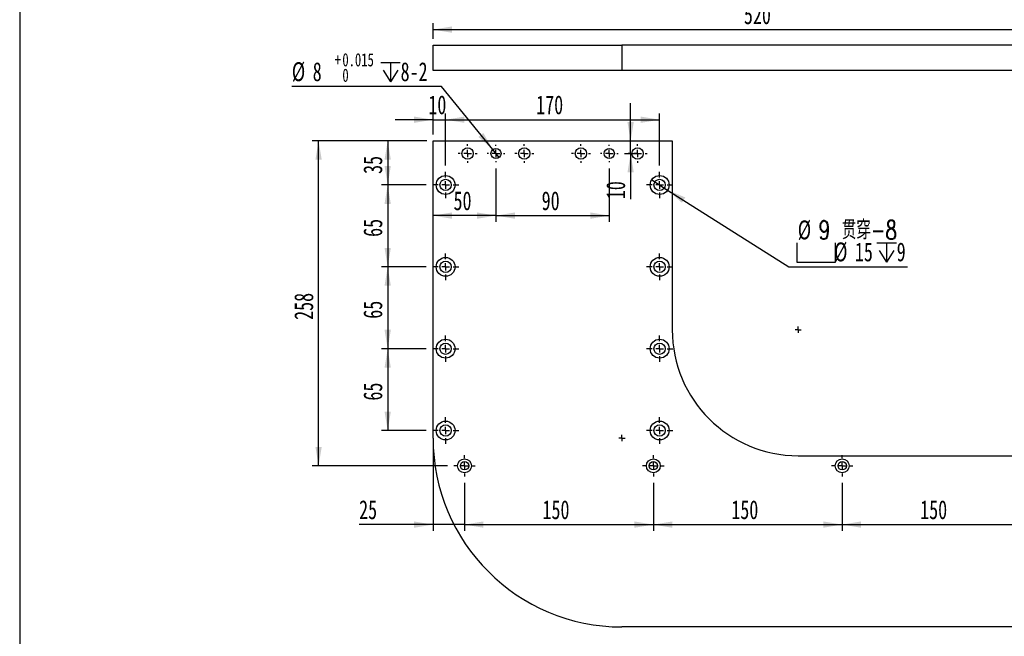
# Model space of a CAD drawing. Extents: x 20 to 448, y -22 to 279.
# Tile 2 of 5: x 20 to 176, y 80 to 178. Entities that reach past the tile are written whole.
import ezdxf

# ---------------------------------------------------------------- set-up
doc = ezdxf.new("R2010")
doc.units = 0
doc.linetypes.add('SLD-實線', pattern=[0])
doc.layers.get('0').update_dxf_attribs({"linetype": 'CONTINUOUS'})
doc.styles.add('SLDTEXTSTYLE0', font='TXT', dxfattribs={"width": 0.7})
doc.styles.add('SLDTEXTSTYLE1', font='TXT', dxfattribs={"width": 0.7, "bigfont": 'bigfont'})
doc.dimstyles.new('SLDDIMSTYLE0', dxfattribs={"dimtxt": 3, "dimasz": 3, "dimexe": 0, "dimexo": 0.0625, "dimgap": 0.75, "dimtad": 1, "dimlfac": 5, "dimrnd": 1e-09, "dimzin": 12, "dimdsep": 46, "dimtxsty": 'SLDTEXTSTYLE0', "dimsah": 1, "dimcen": 0.09, "dimadec": 0, "dimazin": 0, "dimtfac": 1, "dimtdec": 3, "dimtofl": 0, "dimtmove": 0, "dimatfit": 3, "dimfxl": 0, "dimtolj": 1, "dimtzin": 12, "dimarcsym": 0})
doc.dimstyles.new('SLDDIMSTYLE2', dxfattribs={"dimtxt": 3, "dimasz": 3, "dimexe": 0, "dimexo": 0.0625, "dimgap": 0.75, "dimtad": 1, "dimlfac": 5, "dimrnd": 1e-09, "dimzin": 12, "dimdsep": 46, "dimtxsty": 'SLDTEXTSTYLE0', "dimsah": 1, "dimcen": 0.09, "dimadec": 0, "dimazin": 0, "dimtfac": 1, "dimtdec": 3, "dimtmove": 0, "dimatfit": 0, "dimfxl": 0, "dimtolj": 1, "dimtzin": 12, "dimarcsym": 0})
doc.dimstyles.new('SLDDIMSTYLE3', dxfattribs={"dimtxt": 3, "dimasz": 3, "dimexe": 0, "dimexo": 0.0625, "dimgap": 0.75, "dimtad": 0, "dimtih": 1, "dimtoh": 1, "dimlfac": 5, "dimrnd": 1e-09, "dimzin": 12, "dimdsep": 46, "dimtxsty": 'SLDTEXTSTYLE0', "dimblk1": 'NONE', "dimsah": 1, "dimcen": 0, "dimadec": 0, "dimazin": 0, "dimtfac": 1, "dimtdec": 3, "dimtmove": 0, "dimatfit": 3, "dimldrblk": 'NONE', "dimfxl": 0, "dimtolj": 1, "dimtzin": 12, "dimarcsym": 0})
doc.dimstyles.new('SLDDIMSTYLE4', dxfattribs={"dimtxt": 3, "dimasz": 3, "dimexe": 0, "dimexo": 0.0625, "dimgap": 0.75, "dimtad": 0, "dimtih": 1, "dimtoh": 1, "dimlfac": 5, "dimrnd": 1e-09, "dimzin": 12, "dimdsep": 46, "dimtxsty": 'SLDTEXTSTYLE0', "dimblk1": 'NONE', "dimsah": 1, "dimcen": 0, "dimadec": 0, "dimazin": 0, "dimtol": 1, "dimtp": 0.015, "dimtfac": 1, "dimtdec": 3, "dimtmove": 0, "dimatfit": 3, "dimldrblk": 'NONE', "dimfxl": 0, "dimtolj": 1, "dimarcsym": 0})

# ---------------------------------------------------------------- blocks, each defined once
blk = doc.blocks.new('_D_22')
at = {"color": 7, "linetype": 'SLD-實線', "transparency": 16777216}
for p, q in [((85.66, 174.46), (85.66, 176.93)), ((189.66, 172.46), (189.66, 176.93)), ((85.66, 175.93), (189.66, 175.93))]:
    blk.add_line(p, q, dxfattribs=at)
for points in [[(85.66, 175.93), (88.66, 175.43), (88.66, 176.43)], [(189.66, 175.93), (186.66, 176.43), (186.66, 175.43)]]:
    blk.add_solid(points, dxfattribs=at)
at = {"color": 7, "linetype": 'SLD-實線', "transparency": 16777216, "insert": (135.05, 179.8), "char_height": 3, "attachment_point": 1, "style": 'SLDTEXTSTYLE0'}
blk.add_mtext('520', dxfattribs=at)
blk = doc.blocks.new('_D_28')
at = {"color": 7, "linetype": 'SLD-實線', "transparency": 16777216}
for p, q in [((84.66, 158.25), (77.46, 158.25)), ((78.46, 158.25), (78.46, 151.25)), ((84.56, 151.25), (77.46, 151.25))]:
    blk.add_line(p, q, dxfattribs=at)
for points in [[(78.46, 158.25), (77.96, 155.25), (78.96, 155.25)], [(78.46, 151.25), (78.96, 154.25), (77.96, 154.25)]]:
    blk.add_solid(points, dxfattribs=at)
at = {"color": 7, "linetype": 'SLD-實線', "transparency": 16777216, "insert": (74.59, 153.01), "char_height": 3, "attachment_point": 1, "rotation": 90, "style": 'SLDTEXTSTYLE0'}
blk.add_mtext('35', dxfattribs=at)
blk = doc.blocks.new('_D_29')
at = {"color": 7, "linetype": 'SLD-實線', "transparency": 16777216}
for p, q in [((87.66, 154.35), (87.66, 162.62)), ((87.66, 161.62), (121.66, 161.62)), ((121.66, 154.35), (121.66, 162.62))]:
    blk.add_line(p, q, dxfattribs=at)
for points in [[(87.66, 161.62), (90.66, 161.12), (90.66, 162.12)], [(121.66, 161.62), (118.66, 162.12), (118.66, 161.12)]]:
    blk.add_solid(points, dxfattribs=at)
at = {"color": 7, "linetype": 'SLD-實線', "transparency": 16777216, "insert": (102.05, 165.49), "char_height": 3, "attachment_point": 1, "style": 'SLDTEXTSTYLE0'}
blk.add_mtext('170', dxfattribs=at)
blk = doc.blocks.new('_D_30')
at = {"color": 7, "linetype": 'SLD-實線', "transparency": 16777216}
for p, q in [((84.56, 151.25), (77.46, 151.25)), ((78.46, 151.25), (78.46, 138.25)), ((84.56, 138.25), (77.46, 138.25))]:
    blk.add_line(p, q, dxfattribs=at)
for points in [[(78.46, 151.25), (77.96, 148.25), (78.96, 148.25)], [(78.46, 138.25), (78.96, 141.25), (77.96, 141.25)]]:
    blk.add_solid(points, dxfattribs=at)
at = {"color": 7, "linetype": 'SLD-實線', "transparency": 16777216, "insert": (74.59, 143.01), "char_height": 3, "attachment_point": 1, "rotation": 90, "style": 'SLDTEXTSTYLE0'}
blk.add_mtext('65', dxfattribs=at)
blk = doc.blocks.new('_D_31')
at = {"color": 7, "linetype": 'SLD-實線', "transparency": 16777216}
for p, q in [((84.56, 138.25), (77.46, 138.25)), ((78.46, 138.25), (78.46, 125.25)), ((84.56, 125.25), (77.46, 125.25))]:
    blk.add_line(p, q, dxfattribs=at)
for points in [[(78.46, 138.25), (77.96, 135.25), (78.96, 135.25)], [(78.46, 125.25), (78.96, 128.25), (77.96, 128.25)]]:
    blk.add_solid(points, dxfattribs=at)
at = {"color": 7, "linetype": 'SLD-實線', "transparency": 16777216, "insert": (74.59, 130.01), "char_height": 3, "attachment_point": 1, "rotation": 90, "style": 'SLDTEXTSTYLE0'}
blk.add_mtext('65', dxfattribs=at)
blk = doc.blocks.new('_D_32')
at = {"color": 7, "linetype": 'SLD-實線', "transparency": 16777216}
for p, q in [((84.56, 125.25), (77.46, 125.25)), ((78.46, 125.25), (78.46, 112.25)), ((84.56, 112.25), (77.46, 112.25))]:
    blk.add_line(p, q, dxfattribs=at)
for points in [[(78.46, 125.25), (77.96, 122.25), (78.96, 122.25)], [(78.46, 112.25), (78.96, 115.25), (77.96, 115.25)]]:
    blk.add_solid(points, dxfattribs=at)
at = {"color": 7, "linetype": 'SLD-實線', "transparency": 16777216, "insert": (74.59, 117.01), "char_height": 3, "attachment_point": 1, "rotation": 90, "style": 'SLDTEXTSTYLE0'}
blk.add_mtext('65', dxfattribs=at)
blk = doc.blocks.new('_D_33')
at = {"color": 7, "linetype": 'SLD-實線', "transparency": 16777216}
for p, q in [((85.66, 161.62), (79.66, 161.62)), ((85.66, 159.25), (85.66, 162.62)), ((85.66, 161.62), (87.66, 161.62)), ((87.66, 154.35), (87.66, 162.62)), ((87.66, 161.62), (93.66, 161.62))]:
    blk.add_line(p, q, dxfattribs=at)
for points in [[(85.66, 161.62), (82.66, 162.12), (82.66, 161.12)], [(87.66, 161.62), (90.66, 161.12), (90.66, 162.12)]]:
    blk.add_solid(points, dxfattribs=at)
at = {"color": 7, "linetype": 'SLD-實線', "transparency": 16777216, "insert": (84.92, 165.49), "char_height": 3, "attachment_point": 1, "style": 'SLDTEXTSTYLE0'}
blk.add_mtext('10', dxfattribs=at)
blk = doc.blocks.new('_D_34')
at = {"color": 7, "linetype": 'SLD-實線', "transparency": 16777216}
for p, q in [((95.66, 153.85), (95.66, 145.39)), ((113.66, 153.85), (113.66, 145.39)), ((95.66, 146.39), (113.66, 146.39))]:
    blk.add_line(p, q, dxfattribs=at)
for points in [[(95.66, 146.39), (98.66, 145.89), (98.66, 146.89)], [(113.66, 146.39), (110.66, 146.89), (110.66, 145.89)]]:
    blk.add_solid(points, dxfattribs=at)
at = {"color": 7, "linetype": 'SLD-實線', "transparency": 16777216, "insert": (102.92, 150.25), "char_height": 3, "attachment_point": 1, "style": 'SLDTEXTSTYLE0'}
blk.add_mtext('90', dxfattribs=at)
blk = doc.blocks.new('_D_35')
at = {"color": 7, "linetype": 'SLD-實線', "transparency": 16777216}
for p, q in [((95.66, 153.85), (95.66, 145.39)), ((95.66, 146.39), (85.66, 146.39))]:
    blk.add_line(p, q, dxfattribs=at)
for points in [[(85.66, 146.39), (88.66, 145.89), (88.66, 146.89)], [(95.66, 146.39), (92.66, 146.89), (92.66, 145.89)]]:
    blk.add_solid(points, dxfattribs=at)
at = {"color": 7, "linetype": 'SLD-實線', "transparency": 16777216, "insert": (88.92, 150.25), "char_height": 3, "attachment_point": 1, "style": 'SLDTEXTSTYLE0'}
blk.add_mtext('50', dxfattribs=at)
blk = doc.blocks.new('_D_36')
at = {"color": 7, "linetype": 'SLD-實線', "transparency": 16777216}
for p, q in [((117.05, 158.25), (117.05, 164.25)), ((117.05, 156.25), (117.05, 158.25)), ((116.06, 156.25), (118.05, 156.25)), ((117.05, 156.25), (117.05, 149))]:
    blk.add_line(p, q, dxfattribs=at)
for points in [[(117.05, 158.25), (117.55, 161.25), (116.55, 161.25)], [(117.05, 156.25), (116.55, 153.25), (117.55, 153.25)]]:
    blk.add_solid(points, dxfattribs=at)
at = {"color": 7, "linetype": 'SLD-實線', "transparency": 16777216, "insert": (113.18, 149), "char_height": 3, "attachment_point": 1, "rotation": 90, "style": 'SLDTEXTSTYLE0'}
blk.add_mtext('10', dxfattribs=at)
blk = doc.blocks.new('SW_SYMBOL_HOLE_DEPTH')
at = {"color": 0, "linetype": 'SLD-實線'}
for p, q in [((0, 875), (800, 875)), ((400, 875), (400, 75)), ((100, 555), (400, 75)), ((700, 555), (400, 75))]:
    blk.add_line(p, q, dxfattribs=at)
blk = doc.blocks.new('_D_37')
at = {"color": 7, "linetype": 'SLD-實線', "transparency": 16777216}
for p, q in [((87, 166.89), (63.23, 166.89)), ((95.16, 156.87), (87, 166.89)), ((96.17, 155.63), (95.16, 156.87))]:
    blk.add_line(p, q, dxfattribs=at)
blk.add_solid([(95.16, 156.87), (93.65, 159.51), (92.88, 158.88)], dxfattribs=at)
at = {"color": 7, "linetype": 'SLD-實線', "transparency": 16777216, "xscale": 0.003867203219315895, "yscale": 0.003867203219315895, "zscale": 0.003867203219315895}
blk.add_blockref('SW_SYMBOL_HOLE_DEPTH', (77.37, 167.32), dxfattribs=at)
at = {"color": 7, "linetype": 'SLD-實線', "transparency": 16777216, "attachment_point": 1, "style": 'SLDTEXTSTYLE0'}
for s, insert, char_height in [('0.015', (71.26, 172.19), 2.1), ('%%c', (63.23, 170.75), 3), ('8', (66.55, 170.75), 3), ('+', (70.04, 172.19), 2.1), ('8-2', (80.51, 170.75), 3), ('0', (71.26, 169.74), 2.1)]:
    blk.add_mtext(s, dxfattribs=dict(at, insert=insert, char_height=char_height))
blk = doc.blocks.new('_NONE')
blk = doc.blocks.new('SW_SYMBOL_HOLE_SPOT')
at = {"color": 0, "linetype": 'SLD-實線'}
for p, q in [((0, 875), (0, 75)), ((1600, 75), (1600, 875)), ((0, 75), (1600, 75))]:
    blk.add_line(p, q, dxfattribs=at)
blk = doc.blocks.new('_D_38')
at = {"color": 7, "linetype": 'SLD-實線', "transparency": 16777216}
for p, q in [((120.4, 152.05), (122.93, 150.45)), ((122.93, 150.45), (142.18, 138.26)), ((142.18, 138.26), (161.06, 138.26))]:
    blk.add_line(p, q, dxfattribs=at)
blk.add_solid([(122.93, 150.45), (125.2, 148.42), (125.73, 149.27)], dxfattribs=at)
at = {"color": 7, "linetype": 'SLD-實線', "transparency": 16777216, "xscale": 0.003867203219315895, "yscale": 0.003867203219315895, "zscale": 0.003867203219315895}
for name, p in [('SW_SYMBOL_HOLE_SPOT', (143.43, 138.69)), ('SW_SYMBOL_HOLE_DEPTH', (156.17, 138.69))]:
    blk.add_blockref(name, p, dxfattribs=at)
at = {"color": 7, "linetype": 'SLD-實線', "transparency": 16777216, "char_height": 3, "attachment_point": 1}
for s, insert, style in [('%%c', (143.6, 145.62), 'SLDTEXTSTYLE0'), ('9 贯\\M+190FA-8', (146.92, 145.62), 'SLDTEXTSTYLE1'), ('%%c', (149.37, 142.13), 'SLDTEXTSTYLE0'), ('15', (152.68, 142.13), 'SLDTEXTSTYLE0'), ('9', (159.32, 142.13), 'SLDTEXTSTYLE0')]:
    blk.add_mtext(s, dxfattribs=dict(at, insert=insert, style=style))
blk = doc.blocks.new('_D_39')
at = {"color": 7, "linetype": 'SLD-實線', "transparency": 16777216}
for p, q in [((84.66, 158.25), (66.48, 158.25)), ((67.48, 106.65), (67.48, 158.25)), ((87.96, 106.65), (66.48, 106.65))]:
    blk.add_line(p, q, dxfattribs=at)
for points in [[(67.48, 158.25), (66.98, 155.25), (67.98, 155.25)], [(67.48, 106.65), (67.98, 109.65), (66.98, 109.65)]]:
    blk.add_solid(points, dxfattribs=at)
at = {"color": 7, "linetype": 'SLD-實線', "transparency": 16777216, "insert": (63.62, 129.83), "char_height": 3, "attachment_point": 1, "rotation": 90, "style": 'SLDTEXTSTYLE0'}
blk.add_mtext('258', dxfattribs=at)
blk = doc.blocks.new('_D_40')
at = {"color": 7, "linetype": 'SLD-實線', "transparency": 16777216}
for p, q in [((85.66, 110.05), (85.66, 96.31)), ((90.66, 103.95), (90.66, 96.31)), ((85.66, 97.31), (73.92, 97.31)), ((90.66, 97.31), (85.66, 97.31)), ((90.66, 97.31), (96.66, 97.31))]:
    blk.add_line(p, q, dxfattribs=at)
for points in [[(85.66, 97.31), (82.66, 97.81), (82.66, 96.81)], [(90.66, 97.31), (93.66, 96.81), (93.66, 97.81)]]:
    blk.add_solid(points, dxfattribs=at)
at = {"color": 7, "linetype": 'SLD-實線', "transparency": 16777216, "insert": (73.92, 101.18), "char_height": 3, "attachment_point": 1, "style": 'SLDTEXTSTYLE0'}
blk.add_mtext('25', dxfattribs=at)
blk = doc.blocks.new('_D_41')
at = {"color": 7, "linetype": 'SLD-實線', "transparency": 16777216}
for p, q in [((90.66, 103.95), (90.66, 96.31)), ((120.66, 103.95), (120.66, 96.31)), ((90.66, 97.31), (120.66, 97.31))]:
    blk.add_line(p, q, dxfattribs=at)
for points in [[(90.66, 97.31), (93.66, 96.81), (93.66, 97.81)], [(120.66, 97.31), (117.66, 97.81), (117.66, 96.81)]]:
    blk.add_solid(points, dxfattribs=at)
at = {"color": 7, "linetype": 'SLD-實線', "transparency": 16777216, "insert": (103.05, 101.18), "char_height": 3, "attachment_point": 1, "style": 'SLDTEXTSTYLE0'}
blk.add_mtext('150', dxfattribs=at)
blk = doc.blocks.new('_D_42')
at = {"color": 7, "linetype": 'SLD-實線', "transparency": 16777216}
for p, q in [((120.66, 103.95), (120.66, 96.31)), ((150.66, 103.95), (150.66, 96.31)), ((120.66, 97.31), (150.66, 97.31))]:
    blk.add_line(p, q, dxfattribs=at)
for points in [[(120.66, 97.31), (123.66, 96.81), (123.66, 97.81)], [(150.66, 97.31), (147.66, 97.81), (147.66, 96.81)]]:
    blk.add_solid(points, dxfattribs=at)
at = {"color": 7, "linetype": 'SLD-實線', "transparency": 16777216, "insert": (133.05, 101.18), "char_height": 3, "attachment_point": 1, "style": 'SLDTEXTSTYLE0'}
blk.add_mtext('150', dxfattribs=at)
blk = doc.blocks.new('_D_43')
at = {"color": 7, "linetype": 'SLD-實線', "transparency": 16777216}
for p, q in [((150.66, 103.95), (150.66, 96.31)), ((180.66, 103.95), (180.66, 96.31)), ((150.66, 97.31), (180.66, 97.31))]:
    blk.add_line(p, q, dxfattribs=at)
for points in [[(150.66, 97.31), (153.66, 96.81), (153.66, 97.81)], [(180.66, 97.31), (177.66, 97.81), (177.66, 96.81)]]:
    blk.add_solid(points, dxfattribs=at)
at = {"color": 7, "linetype": 'SLD-實線', "transparency": 16777216, "insert": (163.05, 101.18), "char_height": 3, "attachment_point": 1, "style": 'SLDTEXTSTYLE0'}
blk.add_mtext('150', dxfattribs=at)
blk = doc.blocks.new('SW_CENTERMARKSYMBOL_24')
at = {"color": 0, "linetype": 'SLD-實線'}
for q in [(-0.5, 0), (0, 0.5), (0, -0.5), (0.5, 0)]:
    blk.add_line((0, 0), q, dxfattribs=at)
blk = doc.blocks.new('SW_CENTERMARKSYMBOL_25')
at = {"color": 0, "linetype": 'SLD-實線'}
for q in [(-0.5, 0), (0, 0.5), (0, -0.5), (0.5, 0)]:
    blk.add_line((0, 0), q, dxfattribs=at)
blk = doc.blocks.new('SW_CENTERMARKSYMBOL_26')
at = {"color": 0, "linetype": 'SLD-實線'}
for p, q in [((-1.2, 0), (-1.5, 0)), ((0, 0), (-0.6, 0)), ((0, 1.2), (0, 1.5)), ((0, 0), (0, 0.6)), ((0, 0), (0, -0.6)), ((0, 0), (0.6, 0)), ((1.2, 0), (1.5, 0)), ((0, -1.2), (0, -1.5))]:
    blk.add_line(p, q, dxfattribs=at)
blk = doc.blocks.new('SW_CENTERMARKSYMBOL_27')
at = {"color": 0, "linetype": 'SLD-實線'}
for p, q in [((-1.2, 0), (-1.5, 0)), ((0, 0), (-0.6, 0)), ((0, 1.2), (0, 1.5)), ((0, 0), (0, 0.6)), ((0, 0), (0, -0.6)), ((0, 0), (0.6, 0)), ((1.2, 0), (1.5, 0)), ((0, -1.2), (0, -1.5))]:
    blk.add_line(p, q, dxfattribs=at)
blk = doc.blocks.new('SW_CENTERMARKSYMBOL_28')
at = {"color": 0, "linetype": 'SLD-實線'}
for p, q in [((-1.2, 0), (-1.5, 0)), ((0, 0), (-0.6, 0)), ((0, 1.2), (0, 1.5)), ((0, 0), (0, 0.6)), ((0, 0), (0, -0.6)), ((0, 0), (0.6, 0)), ((1.2, 0), (1.5, 0)), ((0, -1.2), (0, -1.5))]:
    blk.add_line(p, q, dxfattribs=at)
blk = doc.blocks.new('SW_CENTERMARKSYMBOL_29')
at = {"color": 0, "linetype": 'SLD-實線'}
for p, q in [((-1.2, 0), (-1.5, 0)), ((0, 0), (-0.6, 0)), ((0, 1.2), (0, 1.5)), ((0, 0), (0, 0.6)), ((0, 0), (0, -0.6)), ((0, 0), (0.6, 0)), ((1.2, 0), (1.5, 0)), ((0, -1.2), (0, -1.5))]:
    blk.add_line(p, q, dxfattribs=at)
blk = doc.blocks.new('SW_CENTERMARKSYMBOL_30')
at = {"color": 0, "linetype": 'SLD-實線'}
for p, q in [((-1.2, 0), (-1.4, 0)), ((0, 0), (-0.6, 0)), ((0, 1.2), (0, 1.4)), ((0, 0), (0, 0.6)), ((0, 0), (0, -0.6)), ((0, 0), (0.6, 0)), ((1.2, 0), (1.4, 0)), ((0, -1.2), (0, -1.4))]:
    blk.add_line(p, q, dxfattribs=at)
blk = doc.blocks.new('SW_CENTERMARKSYMBOL_31')
at = {"color": 0, "linetype": 'SLD-實線'}
for p, q in [((-1.2, 0), (-1.4, 0)), ((0, 0), (-0.6, 0)), ((0, 1.2), (0, 1.4)), ((0, 0), (0, 0.6)), ((0, 0), (0, -0.6)), ((0, 0), (0.6, 0)), ((1.2, 0), (1.4, 0)), ((0, -1.2), (0, -1.4))]:
    blk.add_line(p, q, dxfattribs=at)
blk = doc.blocks.new('SW_CENTERMARKSYMBOL_32')
at = {"color": 0, "linetype": 'SLD-實線'}
for p, q in [((0, 1.2), (0, 2.1)), ((-1.2, 0), (-2.1, 0)), ((0, 0), (-0.6, 0)), ((0, 0), (0, 0.6)), ((0, 0), (0, -0.6)), ((0, 0), (0.6, 0)), ((1.2, 0), (2.1, 0)), ((0, -1.2), (0, -2.1))]:
    blk.add_line(p, q, dxfattribs=at)
blk = doc.blocks.new('SW_CENTERMARKSYMBOL_33')
at = {"color": 0, "linetype": 'SLD-實線'}
for p, q in [((0, 1.2), (0, 2.1)), ((-1.2, 0), (-2.1, 0)), ((0, 0), (-0.6, 0)), ((0, 0), (0, 0.6)), ((0, 0), (0, -0.6)), ((0, 0), (0.6, 0)), ((1.2, 0), (2.1, 0)), ((0, -1.2), (0, -2.1))]:
    blk.add_line(p, q, dxfattribs=at)
blk = doc.blocks.new('SW_CENTERMARKSYMBOL_34')
at = {"color": 0, "linetype": 'SLD-實線'}
for p, q in [((0, 1.2), (0, 2.1)), ((-1.2, 0), (-2.1, 0)), ((0, 0), (-0.6, 0)), ((0, 0), (0, 0.6)), ((0, 0), (0, -0.6)), ((0, 0), (0.6, 0)), ((1.2, 0), (2.1, 0)), ((0, -1.2), (0, -2.1))]:
    blk.add_line(p, q, dxfattribs=at)
blk = doc.blocks.new('SW_CENTERMARKSYMBOL_35')
at = {"color": 0, "linetype": 'SLD-實線'}
for p, q in [((0, 1.2), (0, 2.1)), ((-1.2, 0), (-2.1, 0)), ((0, 0), (-0.6, 0)), ((0, 0), (0, 0.6)), ((0, 0), (0, -0.6)), ((0, 0), (0.6, 0)), ((1.2, 0), (2.1, 0)), ((0, -1.2), (0, -2.1))]:
    blk.add_line(p, q, dxfattribs=at)
blk = doc.blocks.new('SW_CENTERMARKSYMBOL_36')
at = {"color": 0, "linetype": 'SLD-實線'}
for p, q in [((0, 1.2), (0, 2.1)), ((-1.2, 0), (-2.1, 0)), ((0, 0), (-0.6, 0)), ((0, 0), (0, 0.6)), ((0, 0), (0, -0.6)), ((0, 0), (0.6, 0)), ((1.2, 0), (2.1, 0)), ((0, -1.2), (0, -2.1))]:
    blk.add_line(p, q, dxfattribs=at)
blk = doc.blocks.new('SW_CENTERMARKSYMBOL_37')
at = {"color": 0, "linetype": 'SLD-實線'}
for p, q in [((0, 1.2), (0, 2.1)), ((-1.2, 0), (-2.1, 0)), ((0, 0), (-0.6, 0)), ((0, 0), (0, 0.6)), ((0, 0), (0, -0.6)), ((0, 0), (0.6, 0)), ((1.2, 0), (2.1, 0)), ((0, -1.2), (0, -2.1))]:
    blk.add_line(p, q, dxfattribs=at)
blk = doc.blocks.new('SW_CENTERMARKSYMBOL_38')
at = {"color": 0, "linetype": 'SLD-實線'}
for p, q in [((0, 1.2), (0, 2.1)), ((-1.2, 0), (-2.1, 0)), ((0, 0), (-0.6, 0)), ((0, 0), (0, 0.6)), ((0, 0), (0, -0.6)), ((0, 0), (0.6, 0)), ((1.2, 0), (2.1, 0)), ((0, -1.2), (0, -2.1))]:
    blk.add_line(p, q, dxfattribs=at)
blk = doc.blocks.new('SW_CENTERMARKSYMBOL_39')
at = {"color": 0, "linetype": 'SLD-實線'}
for p, q in [((0, 1.2), (0, 2.1)), ((-1.2, 0), (-2.1, 0)), ((0, 0), (-0.6, 0)), ((0, 0), (0, 0.6)), ((0, 0), (0, -0.6)), ((0, 0), (0.6, 0)), ((1.2, 0), (2.1, 0)), ((0, -1.2), (0, -2.1))]:
    blk.add_line(p, q, dxfattribs=at)
blk = doc.blocks.new('SW_CENTERMARKSYMBOL_44')
at = {"color": 0, "linetype": 'SLD-實線'}
for p, q in [((0, 1.2), (0, 1.7)), ((-1.2, 0), (-1.7, 0)), ((0, 0), (-0.6, 0)), ((0, 0), (0, 0.6)), ((0, 0), (0, -0.6)), ((0, 0), (0.6, 0)), ((1.2, 0), (1.7, 0)), ((0, -1.2), (0, -1.7))]:
    blk.add_line(p, q, dxfattribs=at)
blk = doc.blocks.new('SW_CENTERMARKSYMBOL_45')
at = {"color": 0, "linetype": 'SLD-實線'}
for p, q in [((0, 1.2), (0, 1.7)), ((-1.2, 0), (-1.7, 0)), ((0, 0), (-0.6, 0)), ((0, 0), (0, 0.6)), ((0, 0), (0, -0.6)), ((0, 0), (0.6, 0)), ((1.2, 0), (1.7, 0)), ((0, -1.2), (0, -1.7))]:
    blk.add_line(p, q, dxfattribs=at)
blk = doc.blocks.new('SW_CENTERMARKSYMBOL_46')
at = {"color": 0, "linetype": 'SLD-實線'}
for p, q in [((0, 1.2), (0, 1.7)), ((-1.2, 0), (-1.7, 0)), ((0, 0), (-0.6, 0)), ((0, 0), (0, 0.6)), ((0, 0), (0, -0.6)), ((0, 0), (0.6, 0)), ((1.2, 0), (1.7, 0)), ((0, -1.2), (0, -1.7))]:
    blk.add_line(p, q, dxfattribs=at)

msp = doc.modelspace()

# ---------------------------------------------------------------- linework, layer by layer
at = {"color": 144, "linetype": 'SLD-實線'}
msp.add_line((20, 278.5), (20, 18.5), dxfattribs=at)
at = {"color": 7, "linetype": 'SLD-實線'}
for p, q in [((85.664, 169.4584), (85.664, 173.4584)), ((85.664, 173.4584), (115.664, 173.4584)), ((275.664, 173.4584), (115.664, 173.4584)), ((115.664, 169.4584), (85.664, 169.4584)), ((275.664, 169.4584), (115.664, 169.4584)), ((85.664, 158.2511), (123.664, 158.2511)), ((85.664, 111.0511), (85.664, 158.2511)), ((123.664, 158.2511), (123.664, 128.2511)), ((143.664, 108.2511), (275.664, 108.2511)), ((275.664, 81.0511), (115.664, 81.0511))]:
    msp.add_line(p, q, dxfattribs=at)
at = {"color": 8, "linetype": 'SLD-實線'}
msp.add_line((115.664, 173.4584), (115.664, 169.4584), dxfattribs=at)
at = {"color": 7, "linetype": 'SLD-實線'}
for centre, radius in [((91.164, 156.2511), 0.9), ((95.664, 156.2511), 0.8), ((100.164, 156.2511), 0.9), ((109.164, 156.2511), 0.9), ((113.664, 156.2511), 0.8), ((118.164, 156.2511), 0.9), ((87.664, 151.2511), 1.5), ((87.664, 151.2511), 0.9), ((121.664, 151.2511), 1.5), ((121.664, 151.2511), 0.9), ((87.664, 138.2511), 1.5), ((121.664, 138.2511), 1.5), ((87.664, 138.2511), 0.9), ((121.664, 138.2511), 0.9), ((87.664, 125.2511), 1.5), ((121.664, 125.2511), 1.5), ((87.664, 125.2511), 0.9), ((121.664, 125.2511), 0.9), ((87.664, 112.2511), 1.5), ((87.664, 112.2511), 0.9), ((121.664, 112.2511), 1.5), ((121.664, 112.2511), 0.9), ((90.664, 106.6511), 1.1), ((90.664, 106.6511), 0.66), ((120.664, 106.6511), 1.1), ((120.664, 106.6511), 0.66), ((150.664, 106.6511), 1.1), ((150.664, 106.6511), 0.66)]:
    msp.add_circle(centre, radius, dxfattribs=at)
for centre, radius in [((143.664, 128.2511), 20), ((115.664, 111.0511), 30)]:
    msp.add_arc(centre, radius, 180, 270, dxfattribs=at)

# ---------------------------------------------------------------- block references
for name, p in [('SW_CENTERMARKSYMBOL_29', (91.164, 156.2511)), ('SW_CENTERMARKSYMBOL_30', (95.664, 156.2511)), ('SW_CENTERMARKSYMBOL_28', (100.164, 156.2511)), ('SW_CENTERMARKSYMBOL_27', (109.164, 156.2511)), ('SW_CENTERMARKSYMBOL_31', (113.664, 156.2511)), ('SW_CENTERMARKSYMBOL_26', (118.164, 156.2511)), ('SW_CENTERMARKSYMBOL_32', (87.664, 151.2511)), ('SW_CENTERMARKSYMBOL_36', (121.664, 151.2511)), ('SW_CENTERMARKSYMBOL_33', (87.664, 138.2511)), ('SW_CENTERMARKSYMBOL_37', (121.664, 138.2511)), ('SW_CENTERMARKSYMBOL_24', (143.664, 128.2511)), ('SW_CENTERMARKSYMBOL_34', (87.664, 125.2511)), ('SW_CENTERMARKSYMBOL_38', (121.664, 125.2511)), ('SW_CENTERMARKSYMBOL_35', (87.664, 112.2511)), ('SW_CENTERMARKSYMBOL_39', (121.664, 112.2511)), ('SW_CENTERMARKSYMBOL_25', (115.664, 111.0511)), ('SW_CENTERMARKSYMBOL_46', (90.664, 106.6511)), ('SW_CENTERMARKSYMBOL_45', (120.664, 106.6511)), ('SW_CENTERMARKSYMBOL_44', (150.664, 106.6511))]:
    msp.add_blockref(name, p, dxfattribs=at)

# ---------------------------------------------------------------- dimensions: what is measured, and where the dimension line sits
for base, p1, p2, dimstyle, picture, middle in [((189.664, 175.9287), (85.664, 173.4584), (189.664, 171.4584), 'SLDDIMSTYLE0', '_D_22', (137.664, 175.9287)), ((87.664, 161.6189), (85.664, 158.2511), (87.664, 153.3511), 'SLDDIMSTYLE2', '_D_33', (86.664, 161.6189)), ((121.664, 161.6189), (87.664, 153.3511), (121.664, 153.3511), 'SLDDIMSTYLE0', '_D_29', (104.664, 161.6189)), ((85.664, 146.3868), (95.664, 154.8511), (85.664, 158.2511), 'SLDDIMSTYLE0', '_D_35', (90.664, 146.3868)), ((113.664, 146.3868), (95.664, 154.8511), (113.664, 154.8511), 'SLDDIMSTYLE0', '_D_34', (104.664, 146.3868)), ((85.664, 97.3093), (90.664, 104.9511), (85.664, 111.0511), 'SLDDIMSTYLE2', '_D_40', (75.664, 97.3093)), ((120.664, 97.3093), (90.664, 104.9511), (120.664, 104.9511), 'SLDDIMSTYLE0', '_D_41', (105.664, 97.3093)), ((150.664, 97.3093), (120.664, 104.9511), (150.664, 104.9511), 'SLDDIMSTYLE0', '_D_42', (135.664, 97.3093)), ((180.664, 97.3093), (150.664, 104.9511), (180.664, 104.9511), 'SLDDIMSTYLE0', '_D_43', (165.664, 97.3093))]:
    dim = msp.add_linear_dim(base=base, p1=p1, p2=p2, dimstyle=dimstyle, dxfattribs=at)
    dim.commit()
    dim.dimension.update_dxf_attribs({"geometry": picture, "text_midpoint": middle, "dimtype": 160})
for p1, p2, text, dimstyle, picture, middle in [((96.1693, 155.6308), (95.1588, 156.8713), '<>{\\fGDT;x}8-2', 'SLDDIMSTYLE4', '_D_37', (74.4887, 169.405)), ((120.3967, 152.0535), (122.9313, 150.4486), '%%c9 贯穿-8\\P{\\fGDT;v}<>{\\fGDT;x}9', 'SLDDIMSTYLE3', '_D_38', (152.2457, 141.7524))]:
    dim = msp.add_diameter_dim_2p(p1=p1, p2=p2, text=text, dimstyle=dimstyle, dxfattribs=at)
    dim.commit()
    dim.dimension.update_dxf_attribs({"geometry": picture, "text_midpoint": middle, "dimtype": 163})
for base, p1, p2, dimstyle, picture, middle in [((117.0473, 158.2511), (115.064, 156.2511), (123.664, 158.2511), 'SLDDIMSTYLE2', '_D_36', (117.0473, 150.7457)), ((67.4831, 158.2511), (88.964, 106.6511), (85.664, 158.2511), 'SLDDIMSTYLE0', '_D_39', (67.4831, 132.4511)), ((78.4578, 151.2511), (85.664, 158.2511), (85.564, 151.2511), 'SLDDIMSTYLE0', '_D_28', (78.4578, 154.7511)), ((78.4578, 138.2511), (85.564, 151.2511), (85.564, 138.2511), 'SLDDIMSTYLE0', '_D_30', (78.4578, 144.7511)), ((78.4578, 125.2511), (85.564, 138.2511), (85.564, 125.2511), 'SLDDIMSTYLE0', '_D_31', (78.4578, 131.7511)), ((78.4578, 112.2511), (85.564, 125.2511), (85.564, 112.2511), 'SLDDIMSTYLE0', '_D_32', (78.4578, 118.7511))]:
    dim = msp.add_linear_dim(base=base, p1=p1, p2=p2, angle=90, dimstyle=dimstyle, dxfattribs=at)
    dim.commit()
    dim.dimension.update_dxf_attribs({"geometry": picture, "text_midpoint": middle, "dimtype": 160})

doc.saveas('drawing.dxf')
